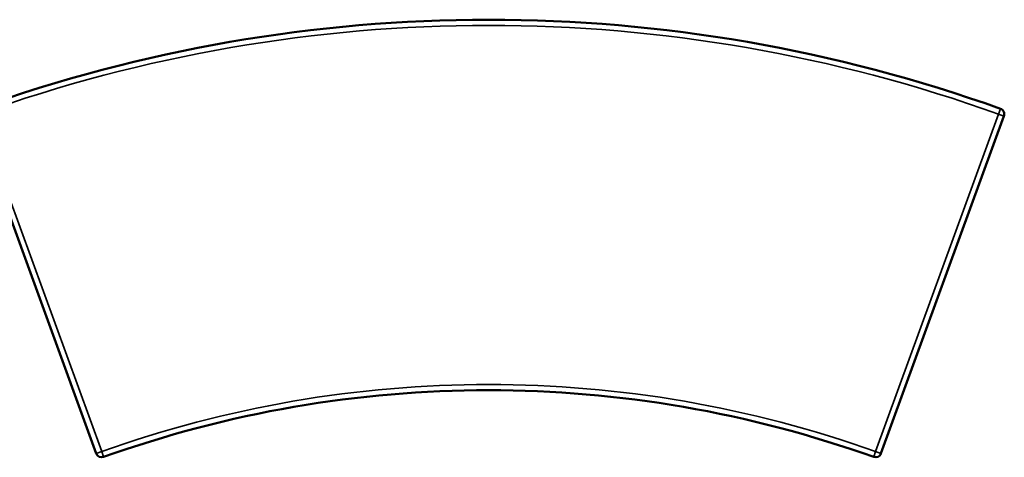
# Model space of a CAD drawing. Header units: millimetres. Extents: x 735 to 5438, y 1434 to 3246.
# Tile 8 of 9: x 2314 to 4039, y 2478 to 3246. Entities that reach past the tile are written whole.
import ezdxf

# ---------------------------------------------------------------- set-up
doc = ezdxf.new("R2010")
doc.units = ezdxf.units.MM
doc.layers.add('Visibile (ISO)', color=7, linetype='Continuous', lineweight=50)
doc.layers.add('Visibile sottile (ISO)', color=7, linetype='Continuous', lineweight=35)

msp = doc.modelspace()

# ---------------------------------------------------------------- linework, layer by layer
at = {"layer": 'Visibile (ISO)'}
for p, q in [((2233, 3076.8), (2448.4, 2484.8)), ((3823.3, 2484.8), (4038.8, 3076.8))]:
    msp.add_line(p, q, dxfattribs=at)
for centre, radius, start, end in [((3135.9, 596), 2650, 70.217, 109.783), ((4029.4, 3080.2), 10, 340, 70.217), ((3135.9, 596), 2000, 70.2851, 109.7149), ((2457.8, 2488.2), 10, 200, 289.7149), ((3814, 2488.2), 10, 250.2851, 340)]:
    msp.add_arc(centre, radius, start, end, dxfattribs=at)
at = {"layer": 'Visibile sottile (ISO)'}
for p, q in [((4029.4, 3080.2), (4032.8, 3089.6)), ((2457.8, 2488.2), (2242.4, 3080.2)), ((4029.4, 3080.2), (3814, 2488.2)), ((4038.8, 3076.8), (4029.4, 3080.2)), ((2448.4, 2484.8), (2457.8, 2488.2)), ((2457.8, 2488.2), (2461.2, 2478.8)), ((3810.6, 2478.8), (3814, 2488.2)), ((3814, 2488.2), (3823.3, 2484.8))]:
    msp.add_line(p, q, dxfattribs=at)
for radius, start, end in [(2640, 70.217, 109.783), (2010, 70.2851, 109.7149)]:
    msp.add_arc((3135.9, 596), radius, start, end, dxfattribs=at)

doc.saveas('drawing.dxf')
